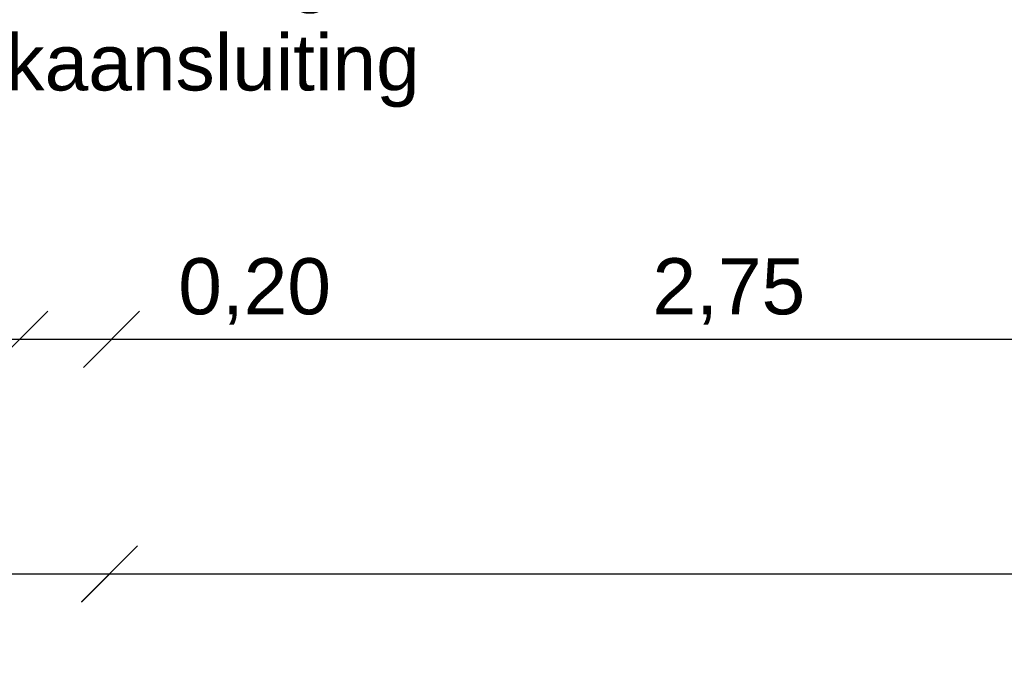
# Model space of a CAD drawing. Header units: metres. Extents: x -1 to 197910, y -70 to 354116.
# Tile 40 of 65: x 123.13 to 125.32, y 9.49 to 10.92. Entities that reach past the tile are written whole.
import ezdxf
from ezdxf import colors
from ezdxf.entities.mleader import LeaderData, LeaderLine
from ezdxf.math import Vec2, Vec3

# ---------------------------------------------------------------- set-up
doc = ezdxf.new("R2010")
doc.units = ezdxf.units.M
doc.header["$PDMODE"] = 1
doc.layers.add('N-WE-AL-DETAIL-G', color=7, linetype='Continuous', lineweight=9)
doc.layers.add('X-XX-AL-AANKLEDING-T25', color=7, linetype='Continuous', lineweight=25)
doc.styles.add('NLCS_ISO', font='arial.ttf')
doc.styles.get("Standard").update_dxf_attribs({"font": 'arial.ttf'})
doc.dimstyles.new('NLCS_1-50', dxfattribs={"dimscale": 0.05, "dimtxt": 2.5, "dimasz": 2.5, "dimexe": 1.25, "dimexo": 0.625, "dimtad": 1, "dimtxsty": 'Standard', "dimblk": 'OBLIQUE', "dimcen": 0, "dimse1": 1, "dimse2": 1, "dimadec": 0, "dimazin": 0, "dimtfac": 1, "dimtmove": 0, "dimatfit": 3, "dimfxl": 1, "dimarcsym": 0})

# ---------------------------------------------------------------- blocks, each defined once
blk = doc.blocks.new('_Oblique')
at = {"color": 0, "linetype": 'ByBlock', "lineweight": -2}
blk.add_line((-0.5, -0.5), (0.5, 0.5), dxfattribs=at)
blk = doc.blocks.new('*D53')
at = {"layer": 'Defpoints', "color": 0, "transparency": 16777216}
for p in [(120.8307315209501, 13.63348728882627), (123.3315663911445, 13.52877061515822), (123.3315663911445, 9.683101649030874)]:
    blk.add_point(p, dxfattribs=at)
at = {"layer": 'N-WE-AL-DETAIL-G', "color": 0, "lineweight": -2, "transparency": 16777216}
blk.add_line((120.8307315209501, 9.683101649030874), (123.3315663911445, 9.683101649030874), dxfattribs=at)
at = {"layer": 'N-WE-AL-DETAIL-G', "color": 0, "lineweight": -2, "transparency": 16777216, "xscale": 0.125, "yscale": 0.125, "zscale": 0.125, "rotation": 180}
blk.add_blockref('_Oblique', (120.8307315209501, 9.683101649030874), dxfattribs=at)
at = {"layer": 'N-WE-AL-DETAIL-G', "color": 0, "lineweight": -2, "transparency": 16777216, "xscale": 0.125, "yscale": 0.125, "zscale": 0.125}
blk.add_blockref('_Oblique', (123.3315663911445, 9.683101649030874), dxfattribs=at)
at = {"layer": 'N-WE-AL-DETAIL-G', "color": 0, "transparency": 16777216, "insert": (122.0811489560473, 9.778983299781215), "char_height": 0.125, "attachment_point": 5}
blk.add_mtext('Parkeerstrook / boom', dxfattribs=at)
blk = doc.blocks.new('*D54')
at = {"layer": 'Defpoints', "color": 0, "transparency": 16777216}
for p in [(123.3315663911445, 13.52284146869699), (128.8351851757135, 13.52331989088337), (128.8351851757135, 9.682623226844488)]:
    blk.add_point(p, dxfattribs=at)
at = {"layer": 'N-WE-AL-DETAIL-G', "color": 0, "lineweight": -2, "transparency": 16777216}
blk.add_line((123.3315663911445, 9.682623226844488), (128.8351851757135, 9.682623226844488), dxfattribs=at)
at = {"layer": 'N-WE-AL-DETAIL-G', "color": 0, "lineweight": -2, "transparency": 16777216, "xscale": 0.125, "yscale": 0.125, "zscale": 0.125, "rotation": 180}
blk.add_blockref('_Oblique', (123.3315663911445, 9.682623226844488), dxfattribs=at)
at = {"layer": 'N-WE-AL-DETAIL-G', "color": 0, "lineweight": -2, "transparency": 16777216, "xscale": 0.125, "yscale": 0.125, "zscale": 0.125}
blk.add_blockref('_Oblique', (128.8351851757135, 9.682623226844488), dxfattribs=at)
at = {"layer": 'N-WE-AL-DETAIL-G', "color": 0, "transparency": 16777216, "insert": (126.083375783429, 9.794748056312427), "char_height": 0.125, "attachment_point": 5}
blk.add_mtext('Rijbaan', dxfattribs=at)
blk = doc.blocks.new('*D60')
at = {"layer": 'Defpoints', "color": 0, "transparency": 16777216}
for p in [(120.8307315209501, 13.63348728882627), (123.1315663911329, 13.59543728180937), (123.1315663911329, 10.20509119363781)]:
    blk.add_point(p, dxfattribs=at)
at = {"layer": 'N-WE-AL-DETAIL-G', "color": 0, "lineweight": -2, "transparency": 16777216}
blk.add_line((120.8307315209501, 10.20509119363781), (123.1315663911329, 10.20509119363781), dxfattribs=at)
at = {"layer": 'N-WE-AL-DETAIL-G', "color": 0, "lineweight": -2, "transparency": 16777216, "xscale": 0.125, "yscale": 0.125, "zscale": 0.125, "rotation": 180}
blk.add_blockref('_Oblique', (120.8307315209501, 10.20509119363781), dxfattribs=at)
at = {"layer": 'N-WE-AL-DETAIL-G', "color": 0, "lineweight": -2, "transparency": 16777216, "xscale": 0.125, "yscale": 0.125, "zscale": 0.125}
blk.add_blockref('_Oblique', (123.1315663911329, 10.20509119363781), dxfattribs=at)
at = {"layer": 'N-WE-AL-DETAIL-G', "color": 0, "transparency": 16777216, "insert": (121.9811489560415, 10.31146056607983), "char_height": 0.125, "attachment_point": 5}
blk.add_mtext('2,30', dxfattribs=at)
blk = doc.blocks.new('*D61')
at = {"layer": 'Defpoints', "color": 0, "transparency": 16777216}
for p in [(123.1315663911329, 13.59543728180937), (123.3360028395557, 13.52877061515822), (123.3360028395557, 10.20509119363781)]:
    blk.add_point(p, dxfattribs=at)
at = {"layer": 'N-WE-AL-DETAIL-G', "color": 0, "lineweight": -2, "transparency": 16777216}
for p, q in [((123.1315663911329, 10.20509119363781), (123.3360028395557, 10.20509119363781)), ((123.3360028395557, 10.20509119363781), (123.8477695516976, 10.20509119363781))]:
    blk.add_line(p, q, dxfattribs=at)
at = {"layer": 'N-WE-AL-DETAIL-G', "color": 0, "lineweight": -2, "transparency": 16777216, "xscale": 0.125, "yscale": 0.125, "zscale": 0.125, "rotation": 180}
blk.add_blockref('_Oblique', (123.1315663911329, 10.20509119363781), dxfattribs=at)
at = {"layer": 'N-WE-AL-DETAIL-G', "color": 0, "lineweight": -2, "transparency": 16777216, "xscale": 0.125, "yscale": 0.125, "zscale": 0.125}
blk.add_blockref('_Oblique', (123.3360028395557, 10.20509119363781), dxfattribs=at)
at = {"layer": 'N-WE-AL-DETAIL-G', "color": 0, "transparency": 16777216, "insert": (123.6543861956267, 10.31146056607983), "char_height": 0.125, "attachment_point": 5}
blk.add_mtext('0,20', dxfattribs=at)
blk = doc.blocks.new('*D62')
at = {"layer": 'Defpoints', "color": 0, "transparency": 16777216}
for p in [(126.0833757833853, 13.62461162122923), (123.3360028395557, 13.53950813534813), (126.0833757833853, 10.20509119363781)]:
    blk.add_point(p, dxfattribs=at)
at = {"layer": 'N-WE-AL-DETAIL-G', "color": 0, "lineweight": -2, "transparency": 16777216}
blk.add_line((123.3360028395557, 10.20509119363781), (126.0833757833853, 10.20509119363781), dxfattribs=at)
at = {"layer": 'N-WE-AL-DETAIL-G', "color": 0, "lineweight": -2, "transparency": 16777216, "xscale": 0.125, "yscale": 0.125, "zscale": 0.125, "rotation": 180}
blk.add_blockref('_Oblique', (123.3360028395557, 10.20509119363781), dxfattribs=at)
at = {"layer": 'N-WE-AL-DETAIL-G', "color": 0, "lineweight": -2, "transparency": 16777216, "xscale": 0.125, "yscale": 0.125, "zscale": 0.125}
blk.add_blockref('_Oblique', (126.0833757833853, 10.20509119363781), dxfattribs=at)
at = {"layer": 'N-WE-AL-DETAIL-G', "color": 0, "transparency": 16777216, "insert": (124.7096893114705, 10.31146056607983), "char_height": 0.125, "attachment_point": 5}
blk.add_mtext('2,75', dxfattribs=at)

msp = doc.modelspace()

# ---------------------------------------------------------------- dimensions: what is measured, and where the dimension line sits
at = {"layer": 'N-WE-AL-DETAIL-G'}
for base, p1, p2, text, picture, middle in [((123.3315663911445, 9.683101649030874), (120.8307315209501, 13.63348728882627), (123.3315663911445, 13.52877061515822), 'Parkeerstrook / boom', '*D53', (122.0811489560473, 9.778983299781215)), ((128.8351851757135, 9.682623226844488), (123.3315663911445, 13.52284146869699), (128.8351851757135, 13.52331989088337), 'Rijbaan', '*D54', (126.083375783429, 9.794748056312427))]:
    dim = msp.add_linear_dim(base=base, p1=p1, p2=p2, text=text, dimstyle='NLCS_1-50', override={"dimzin": 0}, dxfattribs=at)
    dim.commit()
    dim.dimension.update_dxf_attribs({"geometry": picture, "text_midpoint": middle})
for base, p1, p2, picture, middle in [((123.1315663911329, 10.20509119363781), (120.8307315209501, 13.63348728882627), (123.1315663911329, 13.59543728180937), '*D60', (121.9811489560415, 10.31146056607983)), ((126.0833757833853, 10.20509119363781), (123.3360028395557, 13.53950813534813), (126.0833757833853, 13.62461162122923), '*D62', (124.7096893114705, 10.31146056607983)), ((123.3360028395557, 10.20509119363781), (123.1315663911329, 13.59543728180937), (123.3360028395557, 13.52877061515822), '*D61', (123.6543861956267, 10.31146056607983))]:
    dim = msp.add_linear_dim(base=base, p1=p1, p2=p2, dimstyle='NLCS_1-50', override={"dimzin": 0}, dxfattribs=at)
    dim.commit()
    dim.dimension.update_dxf_attribs({"geometry": picture, "text_midpoint": middle})

# ---------------------------------------------------------------- leaders
at = {"layer": 'X-XX-AL-AANKLEDING-T25'}
ml = msp.add_multileader_mtext('Standard', dxfattribs=at)
ml.set_content('Kolkaansluitingen\\PAfhankelijk van hoogte bestaand riool kolkaansluiting ', color=256, style='NLCS_ISO')
ml.set_leader_properties()
ml.build(insert=Vec2(0, 0))
ml.multileader.update_dxf_attribs({"arrow_head_size": 0.125})
ctx = ml.context
ctx.base_point, ctx.char_height, ctx.arrow_head_size, ctx.landing_gap_size, ctx.plane_origin = Vec3(119.8368130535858, 11.01146044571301), 0.125, 0.125, 0.1, Vec3(125.5795451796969, 10.4619410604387)
ctx.text_align_type = 2
notes = []
notes.append((ctx, [(0, (1, 1, 0), (124.3811303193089, 11.01146044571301), (-1, 0), 0.2593070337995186, [(0, [(124.6492966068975, 11.34796826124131)], 0, [])])]))
ctx.mtext.insert, ctx.mtext.alignment, ctx.mtext.flow_direction = Vec3(124.0218232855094, 11.09233527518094), 3, 5
for ctx, leaders in notes:
    for number, flags, end, landing, length, lines in leaders:
        leader = LeaderData()
        leader.index, (leader.has_last_leader_line, leader.has_dogleg_vector, leader.attachment_direction) = number, flags
        leader.last_leader_point, leader.dogleg_vector, leader.dogleg_length = Vec3(end), Vec3(landing), length
        for number, points, colour, breaks in lines:
            line = LeaderLine()
            line.index, line.vertices, line.color, line.breaks = number, Vec3.list(points), colors.encode_raw_color(colour), breaks
            leader.lines.append(line)
        ctx.leaders.append(leader)

doc.saveas('drawing.dxf')
